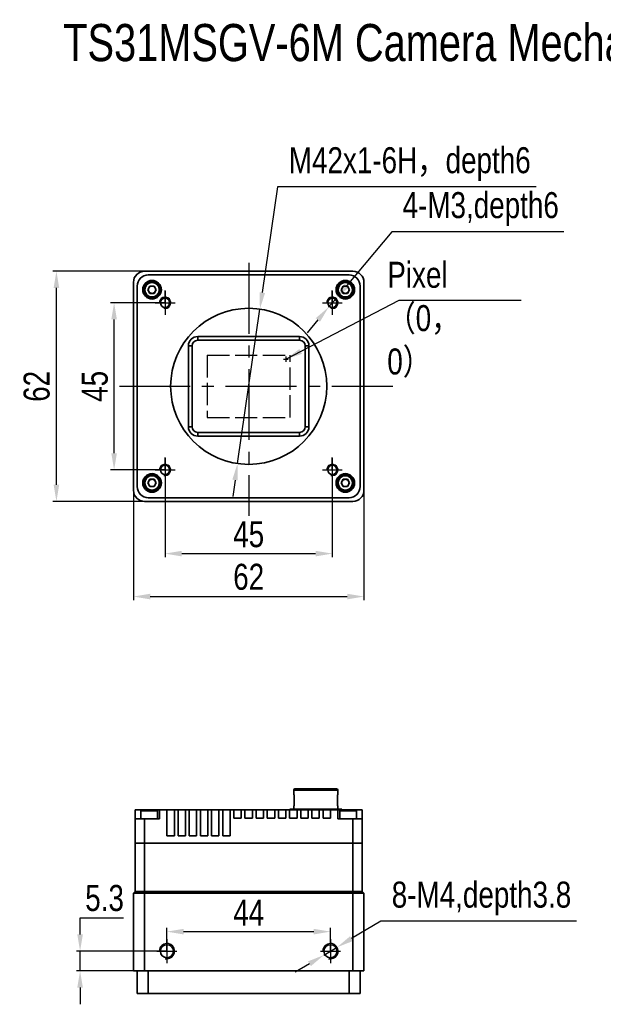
# Model space of a CAD drawing. Header units: millimetres. Extents: x 0 to 16413, y 0 to 744.
# Tile 1 of 6: x 16012 to 16169, y 479 to 744. Entities that reach past the tile are written whole.
import ezdxf

# ---------------------------------------------------------------- set-up
doc = ezdxf.new("R2010")
doc.units = ezdxf.units.MM
for name, pattern in [('ACAD_ISO02W100', [15, 12, -3]), ('CENTER', [50.8, 31.75, -6.35, 6.35, -6.35]), ('CENTER2', [28.575, 19.05, -3.175, 3.175, -3.175])]:
    doc.linetypes.add(name, pattern=pattern)
for name, color, linetype, lineweight in [('粗实线', 7, 'Continuous', 50), ('细实线', 3, 'Continuous', 25), ('细点画线', 1, 'CENTER2', 25), ('细虚线', 2, 'ACAD_ISO02W100', 25)]:
    doc.layers.add(name, color=color, linetype=linetype, lineweight=lineweight)
doc.styles.add('iTek', font='txt', dxfattribs={"width": 0.8, "height": 7})
doc.dimstyles.new('iTek', dxfattribs={"dimscale": 0, "dimtxt": 7, "dimasz": 4.5, "dimexe": 1, "dimexo": 0, "dimgap": 1.5, "dimtad": 1, "dimtoh": 1, "dimdsep": 46, "dimtxsty": 'iTek', "dimcen": 4, "dimclrd": 256, "dimclre": 256, "dimclrt": 256, "dimazin": 2, "dimtfac": 1, "dimtmove": 0, "dimatfit": 3, "dimfxl": 1, "dimlwd": -1, "dimlwe": -1, "dimarcsym": 0})

# ---------------------------------------------------------------- blocks, each defined once
blk = doc.blocks.new('*D96')
at = {"layer": 'Defpoints', "color": 0}
for p in [(16077.03, 665.76), (16070.99, 624.19), (16327.18, 616.97), (16388.18, 616.97), (16388.18, 594.72)]:
    blk.add_point(p, dxfattribs=at)
at = {"layer": '细实线'}
for p, q in [((16081.8, 698.69), (16077.67, 670.21)), ((16151.37, 698.69), (16081.8, 698.69)), ((16070.99, 624.19), (16077.03, 665.76)), ((16070.35, 619.74), (16069.7, 615.28)), ((16327.18, 616.97), (16327.18, 593.72)), ((16388.18, 616.97), (16388.18, 593.72)), ((16331.68, 594.72), (16383.68, 594.72))]:
    blk.add_line(p, q, dxfattribs=at)
for points in [[(16076.93, 670.32), (16078.41, 670.1), (16077.03, 665.76)], [(16069.61, 619.84), (16071.09, 619.63), (16070.99, 624.19)], [(16331.68, 595.47), (16331.68, 593.97), (16327.18, 594.72)], [(16383.68, 595.47), (16383.68, 593.97), (16388.18, 594.72)]]:
    blk.add_solid(points, dxfattribs=at)
at = {"layer": '细实线', "char_height": 7, "attachment_point": 5, "style": 'iTek'}
for s, insert in [('M42x1-6H，depth6', (16117.34, 704.78)), ('61', (16357.68, 600))]:
    blk.add_mtext(s, dxfattribs=dict(at, insert=insert))
blk = doc.blocks.new('*D98')
at = {"layer": 'Defpoints', "color": 0}
for p in [(16051.51, 622.47), (16096.51, 622.47), (16096.51, 599.95)]:
    blk.add_point(p, dxfattribs=at)
at = {"layer": '细实线'}
for p, q in [((16051.51, 622.47), (16051.51, 598.95)), ((16096.51, 622.47), (16096.51, 598.95)), ((16056.01, 599.95), (16092.01, 599.95))]:
    blk.add_line(p, q, dxfattribs=at)
for points in [[(16056.01, 600.7), (16056.01, 599.2), (16051.51, 599.95)], [(16092.01, 600.7), (16092.01, 599.2), (16096.51, 599.95)]]:
    blk.add_solid(points, dxfattribs=at)
at = {"layer": '细实线', "insert": (16074.01, 605.13), "char_height": 7, "attachment_point": 5, "style": 'iTek'}
blk.add_mtext('45', dxfattribs=at)
blk = doc.blocks.new('*D99')
at = {"layer": 'Defpoints', "color": 0}
for p in [(16043.01, 616.97), (16105.01, 616.97), (16105.01, 588.39)]:
    blk.add_point(p, dxfattribs=at)
at = {"layer": '细实线'}
for p, q in [((16043.01, 616.97), (16043.01, 587.39)), ((16105.01, 616.97), (16105.01, 587.39)), ((16047.51, 588.39), (16100.51, 588.39))]:
    blk.add_line(p, q, dxfattribs=at)
for points in [[(16047.51, 589.14), (16047.51, 587.64), (16043.01, 588.39)], [(16100.51, 589.14), (16100.51, 587.64), (16105.01, 588.39)]]:
    blk.add_solid(points, dxfattribs=at)
at = {"layer": '细实线', "insert": (16074.01, 593.66), "char_height": 7, "attachment_point": 5, "style": 'iTek'}
blk.add_mtext('62', dxfattribs=at)
blk = doc.blocks.new('*D100')
at = {"layer": 'Defpoints', "color": 0}
for p in [(16037.81, 667.47), (16051.51, 667.47), (16051.51, 622.47)]:
    blk.add_point(p, dxfattribs=at)
at = {"layer": '细实线'}
for p, q in [((16051.51, 667.47), (16036.81, 667.47)), ((16037.81, 626.97), (16037.81, 662.97)), ((16051.51, 622.47), (16036.81, 622.47))]:
    blk.add_line(p, q, dxfattribs=at)
for points in [[(16037.06, 662.97), (16038.56, 662.97), (16037.81, 667.47)], [(16037.06, 626.97), (16038.56, 626.97), (16037.81, 622.47)]]:
    blk.add_solid(points, dxfattribs=at)
at = {"layer": '细实线', "insert": (16032.63, 644.97), "char_height": 7, "attachment_point": 5, "rotation": 90, "style": 'iTek'}
blk.add_mtext('45', dxfattribs=at)
blk = doc.blocks.new('*D101')
at = {"layer": 'Defpoints', "color": 0}
for p in [(16022.28, 675.97), (16046.01, 675.97), (16046.01, 613.97)]:
    blk.add_point(p, dxfattribs=at)
at = {"layer": '细实线'}
for p, q in [((16046.01, 675.97), (16021.28, 675.97)), ((16022.28, 618.47), (16022.28, 671.47)), ((16046.01, 613.97), (16021.28, 613.97))]:
    blk.add_line(p, q, dxfattribs=at)
for points in [[(16021.53, 671.47), (16023.03, 671.47), (16022.28, 675.97)], [(16021.53, 618.47), (16023.03, 618.47), (16022.28, 613.97)]]:
    blk.add_solid(points, dxfattribs=at)
at = {"layer": '细实线', "insert": (16017, 644.97), "char_height": 7, "attachment_point": 5, "rotation": 90, "style": 'iTek'}
blk.add_mtext('62', dxfattribs=at)
blk = doc.blocks.new('*D132')
at = {"layer": 'Defpoints', "color": 0}
for p in [(16096.01, 498.2), (16052.01, 492.94), (16096.01, 492.94)]:
    blk.add_point(p, dxfattribs=at)
at = {"layer": '细实线'}
for p, q in [((16052.01, 492.94), (16052.01, 499.2)), ((16096.01, 492.94), (16096.01, 499.2)), ((16056.51, 498.2), (16091.51, 498.2))]:
    blk.add_line(p, q, dxfattribs=at)
for points in [[(16056.51, 498.95), (16056.51, 497.45), (16052.01, 498.2)], [(16091.51, 498.95), (16091.51, 497.45), (16096.01, 498.2)]]:
    blk.add_solid(points, dxfattribs=at)
at = {"layer": '细实线', "insert": (16074.01, 503.32), "char_height": 7, "attachment_point": 5, "style": 'iTek'}
blk.add_mtext('44', dxfattribs=at)
blk = doc.blocks.new('*D133')
at = {"layer": 'Defpoints', "color": 0}
for p in [(16052.01, 492.94), (16028.65, 487.64), (16050.36, 487.64)]:
    blk.add_point(p, dxfattribs=at)
at = {"layer": '细实线'}
for p, q in [((16028.65, 497.44), (16028.65, 501.94)), ((16028.65, 501.94), (16040.33, 501.94)), ((16052.01, 492.94), (16027.65, 492.94)), ((16028.65, 487.64), (16028.65, 492.94)), ((16050.36, 487.64), (16027.65, 487.64)), ((16028.65, 483.14), (16028.65, 478.64))]:
    blk.add_line(p, q, dxfattribs=at)
for points in [[(16027.9, 497.44), (16029.4, 497.44), (16028.65, 492.94)], [(16027.9, 483.14), (16029.4, 483.14), (16028.65, 487.64)]]:
    blk.add_solid(points, dxfattribs=at)
at = {"layer": '细实线', "insert": (16035.24, 507.21), "char_height": 7, "attachment_point": 5, "style": 'iTek'}
blk.add_mtext('5.3', dxfattribs=at)
blk = doc.blocks.new('*D141')
at = {"layer": 'Defpoints', "color": 0}
for p in [(16097.8, 494.01), (16094.22, 491.87)]:
    blk.add_point(p, dxfattribs=at)
at = {"layer": '细实线'}
for p, q in [((16109.55, 501.03), (16101.66, 496.32)), ((16162.23, 501.03), (16109.55, 501.03)), ((16094.22, 491.87), (16097.8, 494.01)), ((16090.36, 489.57), (16086.49, 487.26))]:
    blk.add_line(p, q, dxfattribs=at)
for points in [[(16101.28, 496.96), (16102.05, 495.67), (16097.8, 494.01)], [(16089.97, 490.21), (16090.74, 488.92), (16094.22, 491.87)]]:
    blk.add_solid(points, dxfattribs=at)
at = {"layer": '细实线', "insert": (16136.64, 507.11), "char_height": 7, "attachment_point": 5, "style": 'iTek'}
blk.add_mtext('8-M4,depth3.8', dxfattribs=at)
blk = doc.blocks.new('*D142')
at = {"layer": 'Defpoints', "color": 0}
for p in [(16097.5, 668.65), (16095.52, 666.29)]:
    blk.add_point(p, dxfattribs=at)
at = {"layer": '细实线'}
for p, q in [((16112.55, 686.6), (16100.39, 672.1)), ((16158.82, 686.6), (16112.55, 686.6)), ((16095.52, 666.29), (16097.5, 668.65)), ((16092.63, 662.85), (16089.74, 659.4))]:
    blk.add_line(p, q, dxfattribs=at)
for points in [[(16099.81, 672.58), (16100.96, 671.62), (16097.5, 668.65)], [(16092.06, 663.33), (16093.2, 662.36), (16095.52, 666.29)]]:
    blk.add_solid(points, dxfattribs=at)
at = {"layer": '细实线', "insert": (16136.43, 692.69), "char_height": 7, "attachment_point": 5, "style": 'iTek'}
blk.add_mtext('4-M3,depth6', dxfattribs=at)

msp = doc.modelspace()

# ---------------------------------------------------------------- linework, layer by layer
at = {"layer": '粗实线', "lineweight": 35}
for p, q in [((16102.01, 675.973), (16046.01, 675.973)), ((16101.01, 674.973), (16047.01, 674.973)), ((16043.01, 672.973), (16043.01, 616.973)), ((16044.01, 671.973), (16044.01, 617.973)), ((16046.855, 670.973), (16047.432, 671.973)), ((16047.432, 669.973), (16046.855, 670.973)), ((16047.432, 671.973), (16048.587, 671.973)), ((16048.587, 671.973), (16049.164, 670.973)), ((16049.164, 670.973), (16048.587, 669.973)), ((16098.855, 670.973), (16099.432, 671.973)), ((16099.432, 669.973), (16098.855, 670.973)), ((16099.432, 671.973), (16100.587, 671.973)), ((16100.587, 671.973), (16101.164, 670.973)), ((16101.164, 670.973), (16100.587, 669.973)), ((16104.01, 617.973), (16104.01, 671.973)), ((16105.01, 616.973), (16105.01, 672.973)), ((16048.587, 669.973), (16047.432, 669.973)), ((16100.587, 669.973), (16099.432, 669.973)), ((16060.31, 658.373), (16087.71, 658.373)), ((16060.31, 658.373), (16060.31, 657.373)), ((16087.71, 657.373), (16060.31, 657.373)), ((16087.71, 657.373), (16087.71, 658.373)), ((16057.81, 634.073), (16057.81, 655.873)), ((16057.81, 655.873), (16058.81, 655.873)), ((16058.81, 655.873), (16058.81, 634.073)), ((16089.21, 655.873), (16090.21, 655.873)), ((16089.21, 634.073), (16089.21, 655.873)), ((16090.21, 655.873), (16090.21, 634.073)), ((16057.81, 634.073), (16058.81, 634.073)), ((16089.21, 634.073), (16090.21, 634.073)), ((16060.31, 632.573), (16087.71, 632.573)), ((16060.31, 631.573), (16060.31, 632.573)), ((16087.71, 631.573), (16060.31, 631.573)), ((16087.71, 632.573), (16087.71, 631.573)), ((16046.855, 618.973), (16047.432, 619.973)), ((16047.432, 617.973), (16046.855, 618.973)), ((16047.432, 619.973), (16048.587, 619.973)), ((16048.587, 617.973), (16047.432, 617.973)), ((16048.587, 619.973), (16049.164, 618.973)), ((16049.164, 618.973), (16048.587, 617.973)), ((16098.855, 618.973), (16099.432, 619.973)), ((16099.432, 617.973), (16098.855, 618.973)), ((16099.432, 619.973), (16100.587, 619.973)), ((16100.587, 617.973), (16099.432, 617.973)), ((16100.587, 619.973), (16101.164, 618.973)), ((16101.164, 618.973), (16100.587, 617.973)), ((16047.01, 614.973), (16101.01, 614.973)), ((16046.01, 613.973), (16102.01, 613.973)), ((16086.15, 536.322), (16086.15, 535.022)), ((16097.95, 536.322), (16086.15, 536.322)), ((16097.95, 535.022), (16097.95, 536.322)), ((16086.15, 535.022), (16086.235, 535.022)), ((16086.235, 535.022), (16086.235, 532.022)), ((16097.864, 532.022), (16097.864, 535.022)), ((16097.864, 535.022), (16097.95, 535.022)), ((16043.51, 528.522), (16043.51, 531.022)), ((16045.322, 531.022), (16043.51, 531.022)), ((16045.01, 530.709), (16045.01, 528.522)), ((16049.51, 530.709), (16045.01, 530.709)), ((16045.322, 531.022), (16049.197, 531.022)), ((16049.197, 531.022), (16050.01, 531.022)), ((16049.51, 528.522), (16049.51, 530.709)), ((16052.01, 531.022), (16050.01, 531.022)), ((16050.01, 528.522), (16050.01, 531.022)), ((16052.01, 524.022), (16052.01, 531.022)), ((16054.01, 531.022), (16052.01, 531.022)), ((16055.01, 531.022), (16054.01, 531.022)), ((16054.01, 524.022), (16054.01, 531.022)), ((16055.01, 524.022), (16055.01, 531.022)), ((16057.01, 531.022), (16055.01, 531.022)), ((16058.01, 531.022), (16057.01, 531.022)), ((16057.01, 524.022), (16057.01, 531.022)), ((16058.01, 524.022), (16058.01, 531.022)), ((16060.01, 531.022), (16058.01, 531.022)), ((16061.01, 531.022), (16060.01, 531.022)), ((16060.01, 524.022), (16060.01, 531.022)), ((16061.01, 524.022), (16061.01, 531.022)), ((16063.01, 531.022), (16061.01, 531.022)), ((16064.01, 531.022), (16063.01, 531.022)), ((16063.01, 524.022), (16063.01, 531.022)), ((16064.01, 524.022), (16064.01, 531.022)), ((16066.01, 531.022), (16064.01, 531.022)), ((16067.01, 531.022), (16066.01, 531.022)), ((16066.01, 524.022), (16066.01, 531.022)), ((16067.01, 524.022), (16067.01, 531.022)), ((16069.01, 531.022), (16067.01, 531.022)), ((16069.01, 524.022), (16069.01, 531.022)), ((16070.01, 531.022), (16069.01, 531.022)), ((16070.01, 528.722), (16070.01, 531.022)), ((16072.01, 531.022), (16070.01, 531.022)), ((16072.01, 528.722), (16072.01, 531.022)), ((16073.01, 531.022), (16072.01, 531.022)), ((16073.01, 528.722), (16073.01, 531.022)), ((16075.01, 531.022), (16073.01, 531.022)), ((16076.01, 531.022), (16075.01, 531.022)), ((16075.01, 528.722), (16075.01, 531.022)), ((16076.01, 528.722), (16076.01, 531.022)), ((16078.01, 531.022), (16076.01, 531.022)), ((16079.01, 531.022), (16078.01, 531.022)), ((16078.01, 528.722), (16078.01, 531.022)), ((16079.01, 528.722), (16079.01, 531.022)), ((16081.01, 531.022), (16079.01, 531.022)), ((16082.01, 531.022), (16081.01, 531.022)), ((16081.01, 528.722), (16081.01, 531.022)), ((16082.01, 528.722), (16082.01, 531.022)), ((16084.01, 531.022), (16082.01, 531.022)), ((16084.01, 528.722), (16084.01, 531.022)), ((16085.01, 531.022), (16084.01, 531.022)), ((16085.01, 528.722), (16085.01, 531.022)), ((16087.01, 531.022), (16085.01, 531.022)), ((16085.05, 531.122), (16085.05, 531.022)), ((16099.05, 531.122), (16085.05, 531.122)), ((16086.15, 532.022), (16086.15, 531.122)), ((16086.235, 532.022), (16086.15, 532.022)), ((16088.01, 531.022), (16087.01, 531.022)), ((16087.01, 528.722), (16087.01, 531.022)), ((16088.01, 528.722), (16088.01, 531.022)), ((16090.01, 531.022), (16088.01, 531.022)), ((16091.01, 531.022), (16090.01, 531.022)), ((16090.01, 528.722), (16090.01, 531.022)), ((16091.01, 528.722), (16091.01, 531.022)), ((16093.01, 531.022), (16091.01, 531.022)), ((16094.01, 531.022), (16093.01, 531.022)), ((16093.01, 528.722), (16093.01, 531.022)), ((16094.01, 528.722), (16094.01, 531.022)), ((16096.01, 531.022), (16094.01, 531.022)), ((16096.01, 528.722), (16096.01, 531.022)), ((16098.01, 531.022), (16096.01, 531.022)), ((16097.95, 532.022), (16097.864, 532.022)), ((16097.95, 531.122), (16097.95, 532.022)), ((16098.01, 528.522), (16098.01, 531.022)), ((16098.01, 531.022), (16098.822, 531.022)), ((16098.51, 530.709), (16098.51, 528.522)), ((16099.883, 530.709), (16098.51, 530.709)), ((16098.822, 531.022), (16100.004, 531.022)), ((16099.05, 531.022), (16099.05, 531.122)), ((16103.01, 530.709), (16099.883, 530.709)), ((16100.004, 531.022), (16102.697, 531.022)), ((16104.51, 531.022), (16102.697, 531.022)), ((16103.01, 528.522), (16103.01, 530.709)), ((16104.51, 528.522), (16104.51, 531.022)), ((16043.51, 522.022), (16043.51, 528.522)), ((16043.51, 528.522), (16046.01, 528.522)), ((16046.01, 528.522), (16046.01, 522.022)), ((16046.01, 528.522), (16050.01, 528.522)), ((16070.01, 528.722), (16072.01, 528.722)), ((16073.01, 528.722), (16075.01, 528.722)), ((16076.01, 528.722), (16078.01, 528.722)), ((16079.01, 528.722), (16081.01, 528.722)), ((16082.01, 528.722), (16084.01, 528.722)), ((16085.01, 528.722), (16087.01, 528.722)), ((16088.01, 528.722), (16090.01, 528.722)), ((16091.01, 528.722), (16093.01, 528.722)), ((16094.01, 528.722), (16096.01, 528.722)), ((16098.01, 528.522), (16102.01, 528.522)), ((16102.01, 522.022), (16102.01, 528.522)), ((16102.01, 528.522), (16104.51, 528.522)), ((16104.51, 528.522), (16104.51, 522.022)), ((16052.01, 524.022), (16054.01, 524.022)), ((16055.01, 524.022), (16057.01, 524.022)), ((16058.01, 524.022), (16060.01, 524.022)), ((16061.01, 524.022), (16063.01, 524.022)), ((16064.01, 524.022), (16066.01, 524.022)), ((16067.01, 524.022), (16069.01, 524.022)), ((16043.51, 509.022), (16043.51, 522.022)), ((16043.51, 522.022), (16046.01, 522.022)), ((16046.01, 522.022), (16046.01, 509.022)), ((16102.01, 522.022), (16046.01, 522.022)), ((16102.01, 509.022), (16102.01, 522.022)), ((16102.01, 522.022), (16104.51, 522.022)), ((16104.51, 522.022), (16104.51, 509.022)), ((16043.51, 509.022), (16043.01, 508.522)), ((16046.01, 509.022), (16043.51, 509.022)), ((16102.01, 509.022), (16046.01, 509.022)), ((16046.01, 508.522), (16046.01, 509.022)), ((16104.51, 509.022), (16102.01, 509.022)), ((16102.01, 508.522), (16102.01, 509.022)), ((16105.01, 508.522), (16104.51, 509.022)), ((16046.01, 508.522), (16043.01, 508.522)), ((16043.01, 487.642), (16043.01, 508.522)), ((16102.01, 508.522), (16046.01, 508.522)), ((16046.01, 508.522), (16046.01, 487.642)), ((16105.01, 508.522), (16102.01, 508.522)), ((16102.01, 487.642), (16102.01, 508.522)), ((16105.01, 508.522), (16105.01, 487.642)), ((16043.01, 487.642), (16046.01, 487.642)), ((16044.01, 481.552), (16044.01, 487.642)), ((16102.01, 487.642), (16046.01, 487.642)), ((16047.01, 487.642), (16047.01, 481.552)), ((16101.01, 481.552), (16101.01, 487.642)), ((16102.01, 487.642), (16105.01, 487.642)), ((16104.01, 487.642), (16104.01, 481.552)), ((16047.01, 481.552), (16044.01, 481.552)), ((16101.01, 481.552), (16047.01, 481.552)), ((16104.01, 481.552), (16101.01, 481.552))]:
    msp.add_line(p, q, dxfattribs=at)
for centre, radius in [((16048.01, 670.973), 2.5), ((16048.01, 670.973), 2.25), ((16100.01, 670.973), 2.5), ((16100.01, 670.973), 2.25), ((16048.01, 670.973), 1.938), ((16100.01, 670.973), 1.938), ((16051.51, 667.473), 1.25), ((16096.51, 667.473), 1.25), ((16074.01, 644.973), 21), ((16051.51, 622.473), 1.25), ((16096.51, 622.473), 1.25), ((16048.01, 618.973), 2.5), ((16048.01, 618.973), 2.25), ((16048.01, 618.973), 1.938), ((16100.01, 618.973), 2.5), ((16100.01, 618.973), 2.25), ((16100.01, 618.973), 1.938), ((16052.01, 492.942), 1.75), ((16096.01, 492.942), 1.75)]:
    msp.add_circle(centre, radius, dxfattribs=at)
for centre, radius, start, end in [((16046.01, 672.973), 3, 90, 180), ((16102.01, 672.973), 3, 0, 90), ((16047.01, 671.973), 3, 90, 180), ((16101.01, 671.973), 3, 0, 90), ((16048.01, 670.973), 1, 150, 210), ((16048.01, 670.973), 1, 90, 150), ((16048.01, 670.973), 1, 30, 90), ((16048.01, 670.973), 1, 330, 30), ((16100.01, 670.973), 1, 150, 210), ((16100.01, 670.973), 1, 90, 150), ((16100.01, 670.973), 1, 30, 90), ((16100.01, 670.973), 1, 330, 30), ((16048.01, 670.973), 1, 210, 270), ((16048.01, 670.973), 1, 270, 330), ((16100.01, 670.973), 1, 210, 270), ((16100.01, 670.973), 1, 270, 330), ((16060.31, 655.873), 2.5, 90, 180), ((16060.31, 655.873), 1.5, 90, 180), ((16087.71, 655.873), 2.5, 0, 90), ((16087.71, 655.873), 1.5, 0, 90), ((16060.31, 634.073), 2.5, 180, 270), ((16060.31, 634.073), 1.5, 180, 270), ((16087.71, 634.073), 2.5, 270, 0), ((16087.71, 634.073), 1.5, 270, 0), ((16047.01, 617.973), 3, 180, 270), ((16048.01, 618.973), 1, 150, 210), ((16048.01, 618.973), 1, 90, 150), ((16048.01, 618.973), 1, 210, 270), ((16048.01, 618.973), 1, 30, 90), ((16048.01, 618.973), 1, 270, 330), ((16048.01, 618.973), 1, 330, 30), ((16100.01, 618.973), 1, 150, 210), ((16100.01, 618.973), 1, 90, 150), ((16100.01, 618.973), 1, 210, 270), ((16100.01, 618.973), 1, 30, 90), ((16100.01, 618.973), 1, 270, 330), ((16100.01, 618.973), 1, 330, 30), ((16101.01, 617.973), 3, 270, 0), ((16046.01, 616.973), 3, 180, 270), ((16102.01, 616.973), 3, 270, 0), ((16086.45, 536.322), 0.3, 90, 180), ((16097.65, 536.322), 0.3, 0, 90), ((16045.322, 530.709), 0.312, 90, 180), ((16049.197, 530.709), 0.312, 0, 90), ((16098.822, 530.709), 0.313, 90, 180), ((16102.697, 530.709), 0.312, 0, 90)]:
    msp.add_arc(centre, radius, start, end, dxfattribs=at)
msp.add_open_spline([(16097.65, 536.622), (16097.631, 536.622), (16097.594, 536.622), (16097.282, 536.622), (16096.766, 536.622), (16096.038, 536.622), (16095.289, 536.622), (16094.63, 536.622), (16093.957, 536.622), (16093.095, 536.622), (16092.05, 536.622), (16091.004, 536.622), (16089.961, 536.622), (16088.957, 536.622), (16088.062, 536.622), (16087.454, 536.622), (16087.068, 536.622), (16086.763, 536.622), (16086.505, 536.622), (16086.468, 536.622), (16086.45, 536.622)], degree=3, knots=[0, 0, 0, 0, 0.0582484, 0.1199859, 0.18429, 0.2499587, 0.3156274, 0.3478058, 0.3800141, 0.4417516, 0.5, 0.5582483, 0.6199858, 0.68429, 0.7499587, 0.8156274, 0.8478058, 0.8800141, 0.9417516, 1, 1, 1, 1], dxfattribs=at)
at = {"layer": '细实线'}
for p, q in [((16083.337, 652.328), (16084.65, 652.328)), ((16083.994, 652.962), (16083.994, 651.607))]:
    msp.add_line(p, q, dxfattribs=at)
at = {"layer": '细实线', "lineweight": 30}
for centre, radius in [((16051.51, 667.473), 1.538), ((16096.51, 667.473), 1.538), ((16051.51, 622.473), 1.538), ((16096.51, 622.473), 1.538), ((16052.01, 492.942), 2.083), ((16096.01, 492.942), 2.083)]:
    msp.add_arc(centre, radius, 256.2446, 185.72405, dxfattribs=at)
at = {"layer": '细点画线'}
for p, q in [((16074.01, 678.169), (16074.01, 610.085)), ((16039.219, 644.973), (16112.744, 644.973))]:
    msp.add_line(p, q, dxfattribs=at)
at = {"layer": '细点画线', "lineweight": 30}
for p, q in [((16051.51, 667.473), (16051.51, 670.802)), ((16051.51, 670.684), (16051.51, 664.261)), ((16096.51, 667.473), (16096.51, 670.802)), ((16096.51, 670.684), (16096.51, 664.261)), ((16048.83, 667.473), (16054.189, 667.473)), ((16093.83, 667.473), (16099.189, 667.473)), ((16051.51, 622.473), (16051.51, 625.802)), ((16051.51, 625.684), (16051.51, 619.261)), ((16096.51, 622.473), (16096.51, 625.802)), ((16096.51, 625.684), (16096.51, 619.261)), ((16048.83, 622.473), (16054.189, 622.473)), ((16093.83, 622.473), (16099.189, 622.473)), ((16052.01, 492.942), (16052.01, 496.271)), ((16052.01, 496.153), (16052.01, 489.73)), ((16096.01, 492.942), (16096.01, 496.271)), ((16096.01, 496.153), (16096.01, 489.73)), ((16049.33, 492.942), (16054.689, 492.942)), ((16093.33, 492.942), (16098.689, 492.942))]:
    msp.add_line(p, q, dxfattribs=at)
at = {"layer": '细虚线', "ltscale": 0.5}
for p, q in [((16062.83, 653.373), (16085.19, 653.373)), ((16062.83, 653.373), (16062.83, 636.573)), ((16085.19, 636.573), (16085.19, 653.373)), ((16062.83, 636.573), (16085.19, 636.573))]:
    msp.add_line(p, q, dxfattribs=at)

# ---------------------------------------------------------------- texts
at = {"layer": '细实线', "color": 1, "linetype": 'CENTER', "insert": (16024.117, 759.166), "char_height": 10, "width": 414.03807, "attachment_point": 1, "style": 'iTek'}
msp.add_mtext('{\\C0;\\PTS31MSGV-6M Camera Mechanical Dimensions(in mm)}', dxfattribs=at)
at = {"layer": '细实线', "linetype": 'CENTER', "lineweight": 30, "insert": (16111.296, 678.501), "char_height": 7, "width": 15.87985, "attachment_point": 1, "style": 'iTek'}
msp.add_mtext('Pixel{\\fSimSun|b0|i0|c134|p2;（}0{\\fSimSun|b0|i0|c134|p2;，}0{\\fSimSun|b0|i0|c134|p2;）}', dxfattribs=at)

# ---------------------------------------------------------------- dimensions: what is measured, and where the dimension line sits
at = {"layer": '细实线'}
for base, p1, p2, picture, middle in [((16388.178, 594.722), (16327.178, 616.973), (16388.178, 616.973), '*D96', (16357.678, 599.998)), ((16096.51, 599.952), (16051.51, 622.473), (16096.51, 622.473), '*D98', (16074.01, 605.13)), ((16105.01, 588.385), (16043.01, 616.973), (16105.01, 616.973), '*D99', (16074.01, 593.661))]:
    dim = msp.add_linear_dim(base=base, p1=p1, p2=p2, dimstyle='iTek', override={"dimscale": 1}, dxfattribs=at)
    dim.commit()
    dim.dimension.update_dxf_attribs({"geometry": picture, "text_midpoint": middle})
for p1, p2, text, picture, middle in [((16070.994, 624.191), (16077.025, 665.755), 'M42x1-6H，depth6', '*D96', (16117.338, 698.69)), ((16095.521, 666.294), (16097.498, 668.651), '4-M3,depth6', '*D142', (16136.434, 686.603)), ((16094.221, 491.874), (16097.798, 494.009), '8-M4,depth3.8', '*D141', (16136.638, 501.026))]:
    dim = msp.add_diameter_dim_2p(p1=p1, p2=p2, text=text, dimstyle='iTek', override={"dimscale": 1}, dxfattribs=at)
    dim.commit()
    dim.dimension.update_dxf_attribs({"geometry": picture, "text_midpoint": middle, "dimtype": 163})
for base, p1, p2, picture, middle in [((16022.277, 675.973), (16046.01, 613.973), (16046.01, 675.973), '*D101', (16017.002, 644.973)), ((16037.807, 667.473), (16051.51, 622.473), (16051.51, 667.473), '*D100', (16032.628, 644.973))]:
    dim = msp.add_linear_dim(base=base, p1=p1, p2=p2, angle=90, dimstyle='iTek', override={"dimscale": 1}, dxfattribs=at)
    dim.commit()
    dim.dimension.update_dxf_attribs({"geometry": picture, "text_midpoint": middle})
dim = msp.add_linear_dim(base=(16028.65, 487.642), p1=(16052.01, 492.942), p2=(16050.355, 487.642), angle=90, dimstyle='iTek', override={"dimscale": 1}, dxfattribs=at)
dim.commit()
dim.dimension.update_dxf_attribs({"geometry": '*D133', "text_midpoint": (16035.24, 501.942), "dimtype": 160})
dim = msp.add_linear_dim(base=(16096.01, 498.205), p1=(16052.01, 492.942), p2=(16096.01, 492.942), dimstyle='iTek', override={"dimscale": 1}, dxfattribs=at)
dim.commit()
dim.dimension.update_dxf_attribs({"geometry": '*D132', "text_midpoint": (16074.01, 498.205), "dimtype": 160})

# ---------------------------------------------------------------- leaders
at = {"layer": '细实线', "lineweight": 30}
msp.add_leader([(16083.994, 652.285), (16114.517, 668.178), (16147.315, 668.178)], dimstyle='iTek', override={"dimscale": 1, "dimtad": 0}, dxfattribs=at)

doc.saveas('drawing.dxf')
